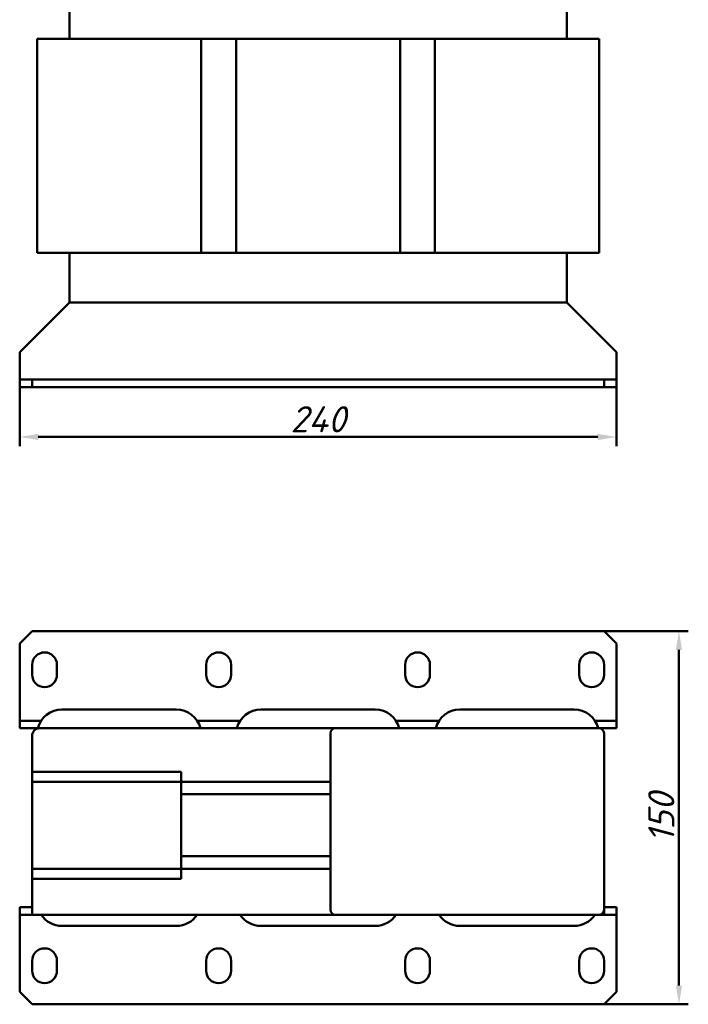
# Model space of a CAD drawing. Header units: millimetres. Extents: x 766 to 1490, y -376 to 392.
# Tile 1 of 2: x 791 to 1060, y -376 to 20. Entities that reach past the tile are written whole.
import ezdxf

# ---------------------------------------------------------------- set-up
doc = ezdxf.new("R2010")
doc.units = ezdxf.units.MM
doc.layers.get('Defpoints').update_dxf_attribs({"lineweight": 25})
doc.layers.add('Осн_СБ', color=7, linetype='Continuous', lineweight=50)
doc.styles.add('ГОСТ', font='isocpeui.ttf')
doc.dimstyles.new('ISO-25', dxfattribs={"dimtxt": 3.5, "dimasz": 2.5, "dimexe": 1.25, "dimexo": 0.625, "dimtad": 1, "dimdec": 0, "dimtxsty": 'ГОСТ', "dimcen": 2.5, "dimclrd": 256, "dimclre": 256, "dimclrt": 256, "dimadec": 0, "dimazin": 0, "dimtfac": 1, "dimtdec": 0, "dimtmove": 0, "dimatfit": 3, "dimfxl": 1, "dimlwd": -1, "dimlwe": -1, "dimarcsym": 0})

# ---------------------------------------------------------------- blocks, each defined once
blk = doc.blocks.new('*D236')
at = {"layer": 'Defpoints', "color": 0, "transparency": 16777216}
for p in [(910.71, -225.94), (910.71, -375.94), (1055.86, -375.94)]:
    blk.add_point(p, dxfattribs=at)
at = {"layer": 'Осн_СБ', "transparency": 16777216}
for p, q in [((912.59, -225.94), (1059.61, -225.94)), ((1055.86, -233.44), (1055.86, -368.44)), ((912.59, -375.94), (1059.61, -375.94))]:
    blk.add_line(p, q, dxfattribs=at)
for points in [[(1054.61, -233.44), (1057.11, -233.44), (1055.86, -225.94)], [(1054.61, -368.44), (1057.11, -368.44), (1055.86, -375.94)]]:
    blk.add_solid(points, dxfattribs=at)
at = {"layer": 'Осн_СБ', "transparency": 16777216, "insert": (1048.74, -300.94), "char_height": 10.5, "attachment_point": 5, "rotation": 90, "style": 'ГОСТ'}
blk.add_mtext('150', dxfattribs=at)
blk = doc.blocks.new('*D237')
at = {"layer": 'Defpoints', "color": 0, "transparency": 16777216}
for p in [(790.71, -113.75), (1030.71, -113.75), (1030.71, -147.84)]:
    blk.add_point(p, dxfattribs=at)
at = {"layer": 'Осн_СБ', "transparency": 16777216}
for p, q in [((790.71, -115.63), (790.71, -151.59)), ((1030.71, -115.63), (1030.71, -151.59)), ((798.21, -147.84), (1023.21, -147.84))]:
    blk.add_line(p, q, dxfattribs=at)
for points in [[(798.21, -146.59), (798.21, -149.09), (790.71, -147.84)], [(1023.21, -146.59), (1023.21, -149.09), (1030.71, -147.84)]]:
    blk.add_solid(points, dxfattribs=at)
at = {"layer": 'Осн_СБ', "transparency": 16777216, "insert": (910.71, -140.72), "char_height": 10.5, "attachment_point": 5, "style": 'ГОСТ'}
blk.add_mtext('240', dxfattribs=at)

msp = doc.modelspace()

# ---------------------------------------------------------------- linework, layer by layer
at = {"layer": 'Осн_СБ'}
for p, q in [((810.71, 12.25), (810.71, 34.25)), ((1010.71, 12.25), (1010.71, 34.25)), ((807.71, 12.25), (797.71, 12.25)), ((797.71, 12.25), (797.71, -73.75)), ((807.71, 12.25), (853.71, 12.25)), ((863.4, 12.25), (853.71, 12.25)), ((863.4, 12.25), (878.03, 12.25)), ((863.71, -73.75), (863.71, 12.25)), ((877.71, 12.25), (877.71, -73.75)), ((887.71, 12.25), (878.03, 12.25)), ((887.71, 12.25), (933.71, 12.25)), ((943.4, 12.25), (933.71, 12.25)), ((943.4, 12.25), (958.03, 12.25)), ((943.71, -73.75), (943.71, 12.25)), ((957.71, 12.25), (957.71, -73.75)), ((967.71, 12.25), (958.03, 12.25)), ((967.71, 12.25), (1013.71, 12.25)), ((1023.71, 12.25), (1013.71, 12.25)), ((1023.71, -73.75), (1023.71, 12.25)), ((807.71, -73.75), (797.71, -73.75)), ((807.71, -73.75), (853.71, -73.75)), ((810.71, -93.75), (810.71, -73.75)), ((863.4, -73.75), (853.71, -73.75)), ((863.4, -73.75), (878.03, -73.75)), ((887.71, -73.75), (878.03, -73.75)), ((887.71, -73.75), (933.71, -73.75)), ((943.4, -73.75), (933.71, -73.75)), ((943.4, -73.75), (958.03, -73.75)), ((967.71, -73.75), (958.03, -73.75)), ((967.71, -73.75), (1013.71, -73.75)), ((1010.71, -93.75), (1010.71, -73.75)), ((1023.71, -73.75), (1013.71, -73.75)), ((810.71, -93.75), (790.71, -113.75)), ((810.71, -93.75), (1010.71, -93.75)), ((1030.71, -113.75), (1010.71, -93.75)), ((790.71, -124.75), (790.71, -113.75)), ((1030.71, -113.75), (1030.71, -124.75)), ((795.71, -124.75), (790.71, -124.75)), ((790.71, -124.75), (790.71, -127.75)), ((795.71, -127.75), (795.71, -124.75)), ((795.71, -124.75), (1025.71, -124.75)), ((1030.71, -124.75), (1025.71, -124.75)), ((1025.71, -124.75), (1025.71, -127.75)), ((1030.71, -127.75), (1030.71, -124.75)), ((790.71, -127.75), (795.71, -127.75)), ((795.71, -127.75), (1025.71, -127.75)), ((1025.71, -127.75), (1030.71, -127.75)), ((790.71, -230.94), (795.71, -225.94)), ((795.71, -225.94), (1025.71, -225.94)), ((1025.71, -225.94), (1030.71, -230.94)), ((790.71, -261.94), (790.71, -230.94)), ((1030.71, -230.94), (1030.71, -261.94)), ((795.71, -243.44), (795.71, -239.44)), ((805.71, -239.44), (805.71, -243.44)), ((865.71, -243.44), (865.71, -239.44)), ((875.71, -239.44), (875.71, -243.44)), ((945.71, -243.44), (945.71, -239.44)), ((955.71, -239.44), (955.71, -243.44)), ((1015.71, -243.44), (1015.71, -239.44)), ((1025.71, -239.44), (1025.71, -243.44)), ((853.71, -257.44), (807.71, -257.44)), ((933.71, -257.44), (887.71, -257.44)), ((1013.71, -257.44), (967.71, -257.44)), ((790.71, -264.94), (790.71, -261.94)), ((790.71, -261.94), (799.36, -261.94)), ((798.03, -264.94), (790.71, -264.94)), ((798.71, -264.94), (917.71, -264.94)), ((862.07, -261.94), (879.36, -261.94)), ((1023.71, -264.94), (917.71, -264.94)), ((942.07, -261.94), (959.36, -261.94)), ((1022.07, -261.94), (1030.71, -261.94)), ((1030.71, -264.94), (1023.71, -264.94)), ((1030.71, -261.94), (1030.71, -264.94)), ((795.71, -282.44), (795.71, -267.94)), ((915.71, -266.94), (915.71, -337.94)), ((1025.71, -337.94), (1025.71, -266.94)), ((795.71, -286.44), (795.71, -282.44)), ((795.71, -282.44), (855.71, -282.44)), ((855.71, -282.44), (855.71, -286.44)), ((795.71, -321.44), (795.71, -286.44)), ((795.71, -286.44), (855.71, -286.44)), ((915.71, -286.44), (855.71, -286.44)), ((855.71, -286.44), (855.71, -321.44)), ((915.71, -291.44), (855.71, -291.44)), ((915.71, -316.44), (855.71, -316.44)), ((795.71, -325.44), (795.71, -321.44)), ((795.71, -321.44), (855.71, -321.44)), ((915.71, -321.44), (855.71, -321.44)), ((855.71, -321.44), (855.71, -325.44)), ((795.71, -339.94), (795.71, -325.44)), ((795.71, -325.44), (855.71, -325.44)), ((790.71, -339.94), (790.71, -336.94)), ((790.71, -336.94), (795.71, -336.94)), ((790.71, -370.94), (790.71, -339.94)), ((795.71, -339.94), (790.71, -339.94)), ((795.71, -339.94), (917.71, -339.94)), ((917.71, -339.94), (1023.71, -339.94)), ((1023.71, -339.94), (1025.71, -339.94)), ((1025.71, -336.94), (1030.71, -336.94)), ((1025.71, -337.94), (1025.71, -339.94)), ((1030.71, -339.94), (1025.71, -339.94)), ((1030.71, -336.94), (1030.71, -339.94)), ((1030.71, -339.94), (1030.71, -370.94)), ((807.71, -344.44), (853.71, -344.44)), ((887.71, -344.44), (933.71, -344.44)), ((967.71, -344.44), (1013.71, -344.44)), ((795.71, -362.44), (795.71, -358.44)), ((805.71, -358.44), (805.71, -362.44)), ((865.71, -362.44), (865.71, -358.44)), ((875.71, -358.44), (875.71, -362.44)), ((945.71, -362.44), (945.71, -358.44)), ((955.71, -358.44), (955.71, -362.44)), ((1015.71, -362.44), (1015.71, -358.44)), ((1025.71, -358.44), (1025.71, -362.44)), ((795.71, -375.94), (790.71, -370.94)), ((1030.71, -370.94), (1025.71, -375.94)), ((795.71, -375.94), (1025.71, -375.94))]:
    msp.add_line(p, q, dxfattribs=at)
for centre, radius, start, end in [((800.71, -239.44), 5, 0, 180), ((870.71, -239.44), 5, 0, 180), ((950.71, -239.44), 5, 0, 180), ((1020.71, -239.44), 5, 0, 180), ((800.71, -243.44), 5, 180, 0), ((870.71, -243.44), 5, 180, 0), ((950.71, -243.44), 5, 180, 0), ((1020.71, -243.44), 5, 180, 0), ((807.71, -267.44), 10, 90, 166.0172), ((853.71, -267.44), 10, 14.4775, 90), ((887.71, -267.44), 10, 90, 165.5225), ((933.71, -267.44), 10, 14.4775, 90), ((967.71, -267.44), 10, 90, 165.5225), ((1013.71, -267.44), 10, 14.4775, 90), ((798.71, -267.94), 3, 90, 180), ((917.71, -266.94), 2, 90, 180), ((1023.71, -266.94), 2, 0, 90), ((807.71, -334.44), 10, 213.367, 270), ((853.71, -334.44), 10, 270, 326.633), ((887.71, -334.44), 10, 213.367, 270), ((917.71, -337.94), 2, 180, 270), ((933.71, -334.44), 10, 270, 326.633), ((967.71, -334.44), 10, 213.367, 270), ((1013.71, -334.44), 10, 270, 326.633), ((1023.71, -337.94), 2, 270, 0), ((800.71, -358.44), 5, 0, 180), ((870.71, -358.44), 5, 0, 180), ((950.71, -358.44), 5, 0, 180), ((1020.71, -358.44), 5, 0, 180), ((800.71, -362.44), 5, 180, 0), ((870.71, -362.44), 5, 180, 0), ((950.71, -362.44), 5, 180, 0), ((1020.71, -362.44), 5, 180, 0)]:
    msp.add_arc(centre, radius, start, end, dxfattribs=at)

# ---------------------------------------------------------------- dimensions: what is measured, and where the dimension line sits
dim = msp.add_linear_dim(base=(1030.71, -147.84), p1=(790.71, -113.75), p2=(1030.71, -113.75), dimstyle='ISO-25', dxfattribs=at)
dim.commit()
dim.dimension.update_dxf_attribs({"geometry": '*D237', "text_midpoint": (910.71, -140.72)})
dim = msp.add_linear_dim(base=(1055.86, -375.94), p1=(910.71, -225.94), p2=(910.71, -375.94), angle=90, dimstyle='ISO-25', dxfattribs=at)
dim.commit()
dim.dimension.update_dxf_attribs({"geometry": '*D236', "text_midpoint": (1048.74, -300.94)})

doc.saveas('drawing.dxf')
